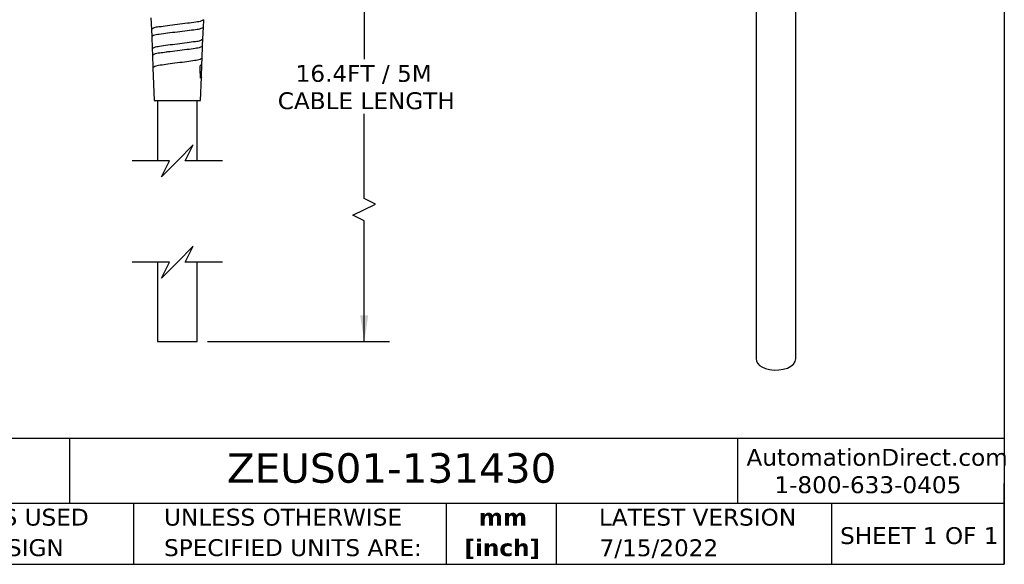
# Model space of a CAD drawing. Header units: millimetres. Extents: x 13 to 546, y 13 to 419.
# Tile 9 of 21: x 299 to 546, y 13 to 149. Entities that reach past the tile are written whole.
import ezdxf

# ---------------------------------------------------------------- set-up
doc = ezdxf.new("R2010")
doc.units = ezdxf.units.MM
doc.header["$LTSCALE"] = 2
doc.linetypes.add('SLD-Solid', pattern=[0])
doc.layers.add('DIMENSIONS', color=140, linetype='SLD-Solid', lineweight=25)
doc.layers.add('TEXT', color=140, linetype='SLD-Solid', lineweight=25)
doc.styles.add('SLDTEXTSTYLE0', font='VERDANA.TTF')
doc.styles.add('SLDTEXTSTYLE1', font='VERDANAB.TTF')
doc.dimstyles.new('SLDDIMSTYLE0', dxfattribs={"dimtxt": 4.316016, "dimasz": 6.604, "dimexe": 0, "dimexo": 0.0625, "dimgap": 1.079004, "dimtad": 0, "dimtih": 1, "dimtoh": 1, "dimrnd": 1e-09, "dimzin": 12, "dimdsep": 46, "dimtxsty": 'SLDTEXTSTYLE0', "dimsah": 1, "dimcen": 0.09, "dimadec": 0, "dimazin": 3, "dimtfac": 1, "dimtofl": 0, "dimtmove": 0, "dimatfit": 3, "dimfxl": 0, "dimfrac": 2, "dimtolj": 1, "dimtzin": 12, "dimarcsym": 0})

# ---------------------------------------------------------------- blocks, each defined once
blk = doc.blocks.new('SW_NOTE_0_1')
at = {"layer": 'TEXT', "color": 0, "char_height": 4.233, "attachment_point": 2, "style": 'SLDTEXTSTYLE1'}
for s, insert in [('mm', (5.69, 5.38)), ('[inch]', (5.52, -2.27))]:
    blk.add_mtext(s, dxfattribs=dict(at, insert=insert))
blk = doc.blocks.new('SW_NOTE_0_2')
at = {"layer": 'TEXT', "color": 0, "char_height": 4.2333, "attachment_point": 1, "style": 'SLDTEXTSTYLE0'}
for s, insert in [('UNLESS OTHERWISE ', (0, 5.38)), ('SPECIFIED UNITS ARE:', (0, -2.27))]:
    blk.add_mtext(s, dxfattribs=dict(at, insert=insert))
blk = doc.blocks.new('SW_NOTE_0_6')
at = {"layer": 'TEXT', "color": 0, "char_height": 4.2333, "attachment_point": 1, "style": 'SLDTEXTSTYLE0'}
for s, insert in [('METRIC UNITS USED ', (0, 5.38)), ('FOR PART DESIGN', (0, -2.27))]:
    blk.add_mtext(s, dxfattribs=dict(at, insert=insert))
blk = doc.blocks.new('_D_8')
at = {"layer": 'DIMENSIONS'}
for p, q in [((372.59, 186.46), (391.8, 186.46)), ((385.45, 186.46), (385.45, 139.5)), ((385.45, 104.52), (385.45, 125.78)), ((388.27, 103.11), (385.45, 104.52)), ((382.63, 100.29), (388.27, 103.11)), ((385.45, 98.88), (382.63, 100.29)), ((385.45, 68.59), (385.45, 98.88)), ((346.09, 68.59), (391.8, 68.59))]:
    blk.add_line(p, q, dxfattribs=at)
for points in [[(385.45, 186.46), (384.43, 179.86), (386.46, 179.86)], [(385.45, 68.59), (386.46, 75.19), (384.43, 75.19)]]:
    blk.add_solid(points, dxfattribs=at)
at = {"layer": 'DIMENSIONS', "char_height": 4.2333, "attachment_point": 1, "style": 'SLDTEXTSTYLE0'}
for s, insert in [('16.4FT / 5M', (368.23, 138.02)), ('CABLE LENGTH', (363.75, 131.16))]:
    blk.add_mtext(s, dxfattribs=dict(at, insert=insert))

msp = doc.modelspace()

# ---------------------------------------------------------------- linework, layer by layer
for p, q in [((483.781, 174.435), (483.781, 64.325)), ((493.781, 64.325), (493.781, 174.435)), ((331.932, 149.862), (332.046, 146.952)), ((345.082, 147.527), (345.155, 149.378)), ((332.039, 146.951), (332.109, 145.18)), ((344.956, 144.535), (345.074, 147.527)), ((332.116, 145.181), (332.236, 142.125)), ((344.895, 142.828), (344.963, 144.535)), ((332.23, 142.125), (332.296, 140.472)), ((344.767, 139.724), (344.889, 142.829)), ((332.301, 140.472), (332.425, 137.325)), ((344.708, 138.107), (344.772, 139.724)), ((332.421, 137.325), (332.749, 129.074)), ((344.704, 138.107), (344.27, 137.827)), ((344.579, 134.934), (344.704, 138.107)), ((344.332, 134.718), (344.582, 134.934)), ((344.349, 129.074), (344.582, 134.934)), ((332.749, 129.074), (344.349, 129.074)), ((333.549, 129.074), (333.549, 113.951)), ((343.549, 113.951), (343.549, 129.074)), ((333.549, 88.551), (333.549, 68.588)), ((343.549, 68.588), (343.549, 88.551)), ((333.549, 68.588), (338.549, 68.588)), ((338.549, 68.588), (343.549, 68.588))]:
    msp.add_line(p, q)
at = {"flags": 128}
msp.add_lwpolyline([(485.246, 62.284), (486.156, 61.868), (487.208, 61.585), (488.345, 61.449), (489.506, 61.469), (490.627, 61.642), (491.649, 61.96), (492.516, 62.406), (493.182, 62.955), (493.611, 63.578), (493.779, 64.241), (493.781, 64.325)], dxfattribs=at)
for centre, radius, start, end in [((131.692, 132.332), 212.653, 0.64283, 1.48033), ((486.214, 64.524), 2.441, 184.69558, 246.62456)]:
    msp.add_arc(centre, radius, start, end)
for points, knots in [([(345.146, 149.375), (344.979, 149.265), (344.399, 148.884), (342.95, 148.765), (340.946, 148.428), (338.552, 148.163), (336.165, 147.901), (334.187, 147.559), (332.758, 147.448), (332.204, 147.062), (332.046, 146.952)], [0, 0, 0, 0, 0.04441427, 0.15382425, 0.31475892, 0.50333873, 0.6912466, 0.8503754, 0.95743882, 1, 1, 1, 1]), ([(332.116, 145.181), (332.272, 145.287), (332.823, 145.663), (334.233, 145.768), (336.19, 146.1), (338.551, 146.354), (340.918, 146.61), (342.901, 146.937), (344.332, 147.051), (344.908, 147.42), (345.074, 147.527)], [0, 0, 0, 0, 0.04236442, 0.14943558, 0.30864154, 0.49665391, 0.68533578, 0.84634298, 0.95576144, 1, 1, 1, 1]), ([(332.236, 142.125), (332.389, 142.235), (332.924, 142.617), (334.315, 142.731), (336.235, 143.07), (338.554, 143.331), (340.879, 143.594), (342.823, 143.929), (344.234, 144.049), (344.794, 144.426), (344.956, 144.536)], [0, 0, 0, 0, 0.04283049, 0.14990515, 0.30894074, 0.49670668, 0.68514133, 0.84597094, 0.95536593, 1, 1, 1, 1]), ([(332.296, 140.472), (332.447, 140.579), (332.979, 140.954), (334.22, 141.052), (335.213, 141.215), (335.756, 141.304)], [0, 0, 0, 0, 0.1531316, 0.537401, 1, 1, 1, 1]), ([(335.756, 141.304), (335.885, 141.321), (336.815, 141.444), (338.549, 141.655), (340.855, 141.906), (342.781, 142.235), (344.177, 142.351), (344.734, 142.72), (344.895, 142.827)], [0, 0, 0, 0, 0.0418731, 0.3022207, 0.5635225, 0.7865566, 0.9382492, 1, 1, 1, 1]), ([(344.772, 139.724), (344.614, 139.615), (344.072, 139.242), (342.698, 139.12), (340.81, 138.787), (338.552, 138.525), (336.301, 138.265), (334.438, 137.929), (333.085, 137.814), (332.569, 137.434), (332.421, 137.326)], [0, 0, 0, 0, 0.044967, 0.1544452, 0.3152304, 0.5035334, 0.6911229, 0.8499906, 0.9569793, 1, 1, 1, 1]), ([(344.579, 134.934), (344.574, 134.915), (344.544, 134.803), (344.427, 134.757), (344.329, 134.718)], [0, 0, 0, 0, 0.1686427, 1, 1, 1, 1])]:
    msp.add_open_spline(points, degree=3, knots=knots)
at = {"layer": 'DIMENSIONS', "color": 140}
for p, q in [((342.549, 117.951), (338.549, 113.951)), ((340.549, 113.951), (342.549, 117.951)), ((336.549, 113.951), (327.199, 113.951)), ((338.549, 113.951), (334.549, 109.951)), ((334.549, 109.951), (336.549, 113.951)), ((349.899, 113.951), (340.549, 113.951)), ((342.549, 92.551), (338.549, 88.551)), ((340.549, 88.551), (342.549, 92.551)), ((336.549, 88.551), (327.199, 88.551)), ((338.549, 88.551), (334.549, 84.551)), ((334.549, 84.551), (336.549, 88.551)), ((349.899, 88.551), (340.549, 88.551))]:
    msp.add_line(p, q, dxfattribs=at)
at = {"layer": 'TEXT'}
for p, q in [((546.1, 419.1), (546.1, 12.7)), ((546.1, 44.252), (12.7, 44.252)), ((311.518, 44.252), (311.518, 27.94)), ((479.151, 44.252), (479.151, 27.94)), ((546.1, 12.7), (546.1, 33.02)), ((546.1, 27.94), (12.7, 27.94)), ((327.56, 27.94), (327.56, 12.7)), ((406.049, 27.94), (406.049, 12.7)), ((433.624, 27.94), (433.624, 12.7)), ((502.697, 27.94), (502.697, 12.7)), ((12.7, 12.7), (546.1, 12.7))]:
    msp.add_line(p, q, dxfattribs=at)

# ---------------------------------------------------------------- block references
for name, p in [('SW_NOTE_0_6', (256.957, 21.271)), ('SW_NOTE_0_2', (335.216, 21.271)), ('SW_NOTE_0_1', (414.572, 21.266))]:
    msp.add_blockref(name, p, dxfattribs=at)

# ---------------------------------------------------------------- texts
at = {"layer": 'TEXT', "style": 'SLDTEXTSTYLE0'}
for s, insert, char_height, attachment_point in [('ZEUS01-131430', (351.004, 40.588), 7.40833, 1), ('AutomationDirect.com', (481.39, 41.673), 4.23333, 1), ('1-800-633-0405', (488.383, 34.794), 4.23333, 1), ('LATEST VERSION', (469.104, 26.648), 4.23333, 2), ('SHEET 1 OF 1', (504.883, 22.023), 4.23333, 1), ('7/15/2022', (459.403, 18.975), 4.2333, 2)]:
    msp.add_mtext(s, dxfattribs=dict(at, insert=insert, char_height=char_height, attachment_point=attachment_point))

# ---------------------------------------------------------------- dimensions: what is measured, and where the dimension line sits
at = {"layer": 'DIMENSIONS'}
dim = msp.add_linear_dim(base=(385.448, 186.461), p1=(343.549, 68.588), p2=(370.049, 186.461), angle=90, text='16.4FT / 5M\\PCABLE LENGTH', dimstyle='SLDDIMSTYLE0', dxfattribs=at)
dim.commit()
dim.dimension.update_dxf_attribs({"geometry": '_D_8', "text_midpoint": (385.448, 132.64), "dimtype": 160})

doc.saveas('drawing.dxf')
